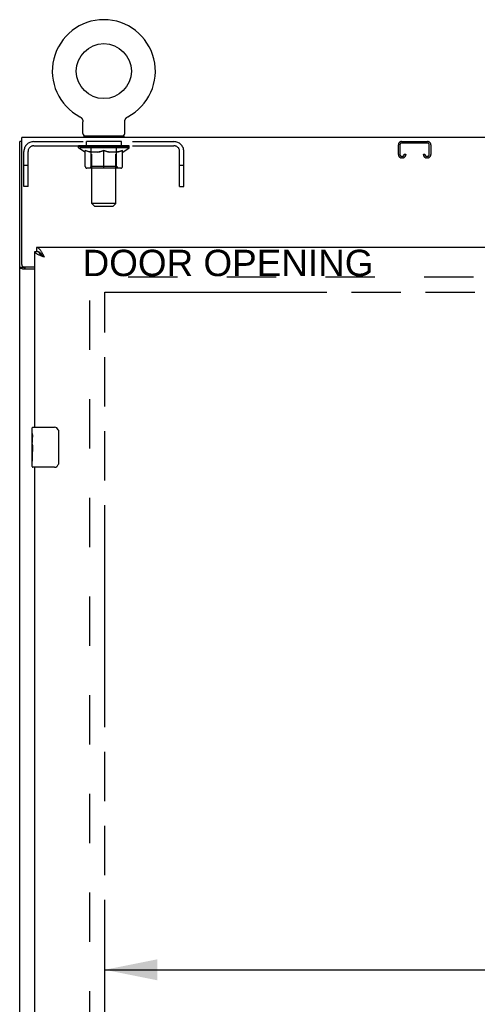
# Model space of a CAD drawing. Header units: inches. Extents: x 0 to 224, y 0 to 145.
# Tile 6 of 12: x 44 to 55, y 87 to 111. Entities that reach past the tile are written whole.
import ezdxf

# ---------------------------------------------------------------- set-up
doc = ezdxf.new("R2010")
doc.units = ezdxf.units.IN
doc.header["$LTSCALE"] = 12.342
doc.header["$MEASUREMENT"] = 0
doc.linetypes.add('HIDDEN', pattern=[0.2, 0.1, -0.1])
doc.linetypes.add('PHANTOM', pattern=[0.8, 0.45, -0.05, 0.1, -0.05, 0.1, -0.05])
doc.layers.get('0').update_dxf_attribs({"linetype": 'CONTINUOUS'})
for name, color, linetype in [('02___PRT_ALL_AXES', 7, 'CONTINUOUS'), ('AVAILABLE_DOOR_SPACE', 7, 'CONTINUOUS'), ('DEFAULT_2', 8, 'HIDDEN'), ('DIMENSIONS', 7, 'CONTINUOUS')]:
    doc.layers.add(name, color=color, linetype=linetype)
doc.styles.get("Standard").update_dxf_attribs({"font": 'arial.ttf'})
doc.dimstyles.new('DIMSTYLE_1', dxfattribs={"dimtxt": 0.99, "dimasz": 1.32, "dimexe": 0.09, "dimexo": 0.07, "dimgap": 0.0375, "dimtad": 0, "dimtih": 1, "dimtoh": 1, "dimzin": 4, "dimdsep": 46, "dimtxsty": 'Standard', "dimblk": '_FILLED', "dimblk1": '_FILLED', "dimblk2": '_FILLED', "dimcen": 0.09, "dimazin": 1, "dimtfac": 1, "dimtdec": 3, "dimtofl": 0, "dimtmove": 0, "dimatfit": 3, "dimldrblk": '_FILLED', "dimfxl": 1, "dimtolj": 1, "dimtzin": 4, "dimarcsym": 0})

# ---------------------------------------------------------------- blocks, each defined once
blk = doc.blocks.new('_FILLED')
at = {"color": 0, "linetype": 'ByBlock'}
blk.add_solid([(0, 0), (-1, 0.2), (-1, -0.2)], dxfattribs=at)
blk = doc.blocks.new('*D17')
at = {"layer": 'DIMENSIONS', "color": 2, "linetype": 'Continuous'}
for p, q in [((45.847, 87.657), (56.951, 87.657)), ((72.503, 87.657), (61.4, 87.657))]:
    blk.add_line(p, q, dxfattribs=at)
at = {"layer": 'DIMENSIONS', "color": 2, "linetype": 'Continuous', "xscale": 1.32, "yscale": 1.32, "zscale": 1.32, "rotation": 180}
blk.add_blockref('_FILLED', (45.847, 87.657), dxfattribs=at)
at = {"layer": 'DIMENSIONS', "color": 2, "linetype": 'Continuous', "xscale": 1.32, "yscale": 1.32, "zscale": 1.32}
blk.add_blockref('_FILLED', (72.503, 87.657), dxfattribs=at)
at = {"layer": 'DIMENSIONS', "color": 2, "linetype": 'Continuous', "insert": (59.175, 88.152), "char_height": 0.99, "width": 3.45948, "attachment_point": 2, "line_spacing_factor": 0.9}
blk.add_mtext('26.66', dxfattribs=at)
blk = doc.blocks.new('*D21')
at = {"layer": 'DIMENSIONS', "color": 2, "linetype": 'Continuous'}
for p, q in [((55.659, 104.606), (55.659, 75.471)), ((55.659, 44.356), (55.659, 72.006))]:
    blk.add_line(p, q, dxfattribs=at)
at = {"layer": 'DIMENSIONS', "color": 2, "linetype": 'Continuous', "xscale": 1.32, "yscale": 1.32, "zscale": 1.32}
for p, rotation in [((55.659, 104.606), 90), ((55.659, 44.356), 270)]:
    blk.add_blockref('_FILLED', p, dxfattribs=dict(at, rotation=rotation))
at = {"layer": 'DIMENSIONS', "color": 2, "linetype": 'Continuous', "insert": (55.659, 74.976), "char_height": 0.99, "width": 3.45948, "attachment_point": 2, "line_spacing_factor": 0.9}
blk.add_mtext('60.25\\Ptyp.', dxfattribs=at)

msp = doc.modelspace()

# ---------------------------------------------------------------- linework, layer by layer
at = {"color": 7, "linetype": 'Continuous'}
for p, q in [((45.227, 109), (45.226, 109)), ((45.226, 109), (45.231, 108.997)), ((45.228, 108.999), (45.23, 108.998)), ((45.231, 108.997), (45.236, 108.994)), ((45.235, 108.995), (45.24, 108.992)), ((45.24, 108.992), (45.244, 108.989)), ((45.244, 108.989), (45.248, 108.985)), ((45.248, 108.986), (45.252, 108.982)), ((45.252, 108.982), (45.256, 108.979)), ((45.256, 108.979), (45.26, 108.975)), ((45.26, 108.975), (45.264, 108.971)), ((45.264, 108.972), (45.267, 108.968)), ((45.267, 108.968), (45.271, 108.964)), ((45.271, 108.964), (45.274, 108.959)), ((45.274, 108.96), (45.277, 108.955)), ((45.277, 108.955), (45.28, 108.951)), ((45.28, 108.951), (45.283, 108.946)), ((45.283, 108.947), (45.285, 108.942)), ((45.285, 108.942), (45.288, 108.937)), ((45.288, 108.937), (45.29, 108.933)), ((45.29, 108.933), (45.292, 108.928)), ((45.292, 108.928), (45.294, 108.923)), ((45.294, 108.923), (45.296, 108.918)), ((45.296, 108.918), (45.297, 108.913)), ((45.297, 108.913), (45.299, 108.908)), ((45.299, 108.908), (45.3, 108.903)), ((45.3, 108.903), (45.301, 108.898)), ((45.301, 108.898), (45.302, 108.893)), ((46.349, 108.877), (46.35, 108.882)), ((46.349, 108.877), (46.35, 108.882)), ((46.349, 108.873), (46.349, 108.877)), ((46.35, 108.887), (46.351, 108.893)), ((46.35, 108.882), (46.35, 108.887)), ((46.351, 108.898), (46.352, 108.903)), ((46.351, 108.893), (46.351, 108.898)), ((46.352, 108.903), (46.354, 108.908)), ((46.354, 108.908), (46.355, 108.913)), ((46.355, 108.913), (46.357, 108.918)), ((46.357, 108.918), (46.358, 108.923)), ((46.358, 108.923), (46.36, 108.928)), ((46.36, 108.928), (46.362, 108.933)), ((46.362, 108.933), (46.365, 108.937)), ((46.367, 108.942), (46.37, 108.946)), ((46.37, 108.946), (46.373, 108.951)), ((46.372, 108.951), (46.375, 108.955)), ((46.375, 108.955), (46.379, 108.96)), ((46.378, 108.959), (46.382, 108.964)), ((46.382, 108.964), (46.385, 108.968)), ((46.385, 108.968), (46.389, 108.972)), ((46.389, 108.971), (46.392, 108.975)), ((46.392, 108.975), (46.396, 108.979)), ((46.396, 108.979), (46.4, 108.982)), ((46.4, 108.982), (46.404, 108.986)), ((46.404, 108.985), (46.408, 108.989)), ((46.408, 108.989), (46.413, 108.992)), ((46.412, 108.992), (46.417, 108.995)), ((46.417, 108.994), (46.421, 108.997)), ((46.417, 108.995), (46.418, 108.995)), ((46.421, 108.997), (46.426, 109)), ((46.423, 108.998), (46.425, 108.999)), ((45.303, 108.58), (45.303, 108.873)), ((46.349, 108.58), (46.349, 108.873)), ((45.326, 108.511), (45.326, 108.481)), ((46.326, 108.511), (45.326, 108.511)), ((46.326, 108.511), (46.326, 108.481)), ((43.774, 108.377), (43.722, 108.377)), ((44.139, 105.731), (44.139, 105.627)), ((44.097, 105.627), (44.139, 105.627)), ((44.207, 105.608), (44.198, 105.612)), ((43.826, 105.229), (43.722, 105.229)), ((43.826, 105.229), (43.826, 105.241)), ((44.037, 101.07), (44.037, 101.216)), ((44.052, 101.231), (44.592, 101.231)), ((44.692, 101.131), (44.692, 100.331)), ((44.037, 100.813), (44.037, 100.846)), ((44.037, 100.616), (44.037, 100.647)), ((44.037, 100.246), (44.037, 100.385)), ((44.592, 100.231), (44.052, 100.231))]:
    msp.add_line(p, q, dxfattribs=at)
at = {"color": 3, "linetype": 'Continuous'}
for p, q in [((43.774, 105.3), (43.774, 108.481)), ((103.67, 108.481), (43.774, 108.481)), ((43.722, 36.585), (43.722, 108.377)), ((73.628, 105.731), (44.139, 105.731)), ((44.097, 101.231), (44.097, 105.627)), ((44.097, 105.188), (43.792, 105.188)), ((43.834, 105.24), (44.097, 105.24)), ((44.097, 74.981), (44.097, 100.231))]:
    msp.add_line(p, q, dxfattribs=at)
at = {"color": 7, "linetype": 'Continuous'}
for points in [[(45.302, 108.893), (45.302, 108.887), (45.303, 108.882)], [(45.302, 108.887), (45.303, 108.882), (45.303, 108.877), (45.303, 108.873)], [(46.365, 108.937), (46.367, 108.942), (46.37, 108.947)], [(44.198, 105.612), (44.19, 105.616), (44.181, 105.619), (44.173, 105.622), (44.164, 105.624), (44.156, 105.626), (44.147, 105.627), (44.139, 105.627)], [(44.344, 105.484), (44.333, 105.492), (44.321, 105.499), (44.31, 105.506), (44.3, 105.513), (44.289, 105.52), (44.279, 105.527), (44.269, 105.534), (44.26, 105.541), (44.251, 105.549), (44.243, 105.556), (44.235, 105.563), (44.228, 105.57), (44.222, 105.577), (44.217, 105.584), (44.212, 105.591), (44.208, 105.598), (44.205, 105.606), (44.204, 105.609)], [(44.344, 105.484), (44.335, 105.494), (44.327, 105.503), (44.318, 105.512), (44.31, 105.521), (44.301, 105.53), (44.292, 105.539), (44.284, 105.547), (44.275, 105.556), (44.267, 105.564), (44.258, 105.571), (44.25, 105.578), (44.241, 105.585), (44.233, 105.592), (44.224, 105.598), (44.216, 105.603), (44.207, 105.608)], [(43.842, 105.214), (43.84, 105.215), (43.837, 105.216), (43.835, 105.218), (43.833, 105.219), (43.831, 105.22), (43.829, 105.222), (43.828, 105.223), (43.827, 105.225), (43.827, 105.226), (43.826, 105.228), (43.826, 105.229)], [(43.867, 105.188), (43.867, 105.19), (43.866, 105.192), (43.866, 105.194), (43.865, 105.196), (43.865, 105.198), (43.864, 105.199), (43.862, 105.201), (43.861, 105.202), (43.859, 105.204), (43.857, 105.205), (43.856, 105.207), (43.854, 105.208), (43.851, 105.209), (43.849, 105.21), (43.847, 105.212), (43.842, 105.214)], [(44.685, 101.167), (44.687, 101.161), (44.689, 101.156), (44.69, 101.15), (44.691, 101.143), (44.692, 101.137), (44.692, 101.131)], [(44.692, 100.331), (44.692, 100.325), (44.691, 100.318), (44.69, 100.312), (44.689, 100.306), (44.687, 100.3), (44.685, 100.295)]]:
    msp.add_lwpolyline(points, dxfattribs=at)
at = {"color": 3, "linetype": 'Continuous'}
for points in [[(44.267, 105.621), (44.258, 105.635), (44.25, 105.647), (44.241, 105.659), (44.233, 105.67), (44.224, 105.68), (44.216, 105.689), (44.207, 105.698), (44.198, 105.706), (44.19, 105.712), (44.181, 105.718), (44.173, 105.723), (44.164, 105.726), (44.156, 105.729), (44.147, 105.73), (44.139, 105.731)], [(44.207, 105.538), (44.194, 105.544), (44.181, 105.55), (44.169, 105.556), (44.158, 105.562), (44.148, 105.568), (44.139, 105.574), (44.13, 105.579), (44.123, 105.585), (44.116, 105.591), (44.11, 105.597), (44.106, 105.603), (44.102, 105.609), (44.099, 105.615), (44.098, 105.621), (44.097, 105.627)], [(44.344, 105.484), (44.328, 105.49), (44.312, 105.496), (44.296, 105.502), (44.28, 105.508), (44.264, 105.514), (44.249, 105.52), (44.235, 105.526), (44.22, 105.532), (44.207, 105.538)], [(44.344, 105.484), (44.335, 105.501), (44.327, 105.517), (44.318, 105.533), (44.31, 105.548), (44.301, 105.564), (44.292, 105.579), (44.284, 105.593), (44.275, 105.608), (44.267, 105.621)], [(43.792, 105.188), (43.79, 105.19), (43.788, 105.192), (43.785, 105.193), (43.781, 105.195), (43.778, 105.196), (43.774, 105.198), (43.77, 105.199), (43.766, 105.2), (43.762, 105.202), (43.758, 105.203), (43.754, 105.204), (43.75, 105.206), (43.746, 105.207), (43.743, 105.209), (43.74, 105.21), (43.737, 105.211), (43.734, 105.213), (43.731, 105.215), (43.729, 105.216), (43.727, 105.218), (43.726, 105.22), (43.724, 105.221), (43.723, 105.223), (43.723, 105.225), (43.722, 105.227), (43.722, 105.229)]]:
    msp.add_lwpolyline(points, dxfattribs=at)
at = {"color": 7, "linetype": 'Continuous'}
msp.add_circle((45.826, 110.139), 0.688, dxfattribs=at)
for centre, radius, start, end in [((45.826, 110.139), 1.288, 297.7005, 242.2995), ((45.372, 108.58), 0.069, 180, 270), ((46.28, 108.58), 0.069, 270, 360), ((44.052, 101.216), 0.015, 90, 180), ((44.592, 101.131), 0.1, 21.1999, 90), ((44.592, 100.331), 0.1, 270, 338.7946), ((44.052, 100.246), 0.015, 180, 270)]:
    msp.add_arc(centre, radius, start, end, dxfattribs=at)
at = {"color": 3, "linetype": 'Continuous'}
msp.add_arc((43.834, 105.3), 0.06, 180, 270, dxfattribs=at)
at = {"layer": '02___PRT_ALL_AXES', "color": 8, "linetype": 'HIDDEN'}
for p, q in [((45.389, 108.273), (45.389, 108.377)), ((46.264, 108.377), (45.389, 108.377)), ((46.264, 108.273), (45.389, 108.273)), ((46.264, 108.273), (46.264, 108.377))]:
    msp.add_line(p, q, dxfattribs=at)
at = {"layer": '02___PRT_ALL_AXES', "color": 7, "linetype": 'Continuous'}
for p, q in [((44.037, 101.07), (44.037, 101.216)), ((44.037, 100.813), (44.037, 101.069)), ((44.043, 101.014), (44.037, 101.014)), ((44.037, 100.846), (44.044, 100.846)), ((44.037, 100.246), (44.037, 100.81)), ((44.039, 100.783), (44.037, 100.783)), ((44.039, 100.785), (44.04, 100.763)), ((44.044, 100.846), (44.044, 100.982)), ((44.037, 100.652), (44.043, 100.652)), ((44.037, 100.616), (44.044, 100.616)), ((44.037, 100.553), (44.044, 100.553)), ((44.044, 100.385), (44.044, 100.616)), ((44.037, 100.385), (44.044, 100.385))]:
    msp.add_line(p, q, dxfattribs=at)
for points in [[(44.037, 101.07), (44.037, 101.067), (44.038, 101.062), (44.038, 101.057), (44.04, 101.043)], [(44.04, 101.043), (44.041, 101.036), (44.042, 101.028), (44.043, 101.019)], [(44.043, 101.019), (44.043, 101.01), (44.044, 101.001), (44.044, 100.992), (44.044, 100.982)], [(44.037, 100.813), (44.037, 100.804), (44.038, 100.795), (44.039, 100.785)], [(44.04, 100.763), (44.041, 100.752), (44.042, 100.74), (44.043, 100.727), (44.044, 100.715), (44.044, 100.702), (44.044, 100.689), (44.044, 100.676), (44.044, 100.663), (44.043, 100.651), (44.042, 100.639), (44.041, 100.627)]]:
    msp.add_lwpolyline(points, dxfattribs=at)
msp.add_ellipse((44.3, 100.647), major_axis=(0.263, 0), ratio=0.432808, start_param=3.141593, end_param=3.321581, dxfattribs=at)
at = {"layer": 'AVAILABLE_DOOR_SPACE', "color": 4, "linetype": 'PHANTOM'}
for p, q in [((45.847, 44.356), (45.847, 104.606)), ((45.847, 104.606), (72.503, 104.606))]:
    msp.add_line(p, q, dxfattribs=at)
at = {"layer": 'DEFAULT_2', "color": 8, "linetype": 'HIDDEN'}
for p, q in [((45.226, 109), (45.226, 109)), ((45.234, 108.995), (45.235, 108.995)), ((46.426, 109), (46.426, 109)), ((46.426, 109), (46.426, 109)), ((45.514, 108.511), (45.514, 108.481)), ((45.526, 106.83), (45.526, 108.476)), ((46.126, 106.83), (46.126, 108.476)), ((46.139, 108.511), (46.139, 108.481)), ((44.073, 108.377), (47.58, 108.377)), ((44.073, 108.273), (47.58, 108.273)), ((45.193, 108.224), (45.193, 108.271)), ((45.352, 108.113), (45.193, 108.224)), ((46.459, 108.224), (45.193, 108.224)), ((45.203, 108.264), (45.203, 108.271)), ((45.211, 108.261), (45.211, 108.264)), ((45.211, 108.261), (46.441, 108.261)), ((45.22, 108.261), (45.22, 108.264)), ((45.221, 108.261), (45.221, 108.264)), ((45.231, 108.264), (45.231, 108.271)), ((45.247, 108.261), (45.247, 108.264)), ((45.249, 108.261), (45.249, 108.264)), ((45.278, 108.264), (45.278, 108.271)), ((45.292, 108.261), (45.292, 108.264)), ((45.295, 108.261), (45.295, 108.264)), ((45.499, 108.264), (45.298, 108.264)), ((45.341, 108.264), (45.341, 108.271)), ((45.342, 108.261), (45.342, 108.264)), ((45.343, 108.261), (45.343, 108.264)), ((45.346, 108.261), (45.346, 108.264)), ((45.353, 108.261), (45.353, 108.264)), ((45.353, 108.261), (45.353, 108.264)), ((45.357, 108.261), (45.357, 108.264)), ((45.36, 108.261), (45.36, 108.265)), ((45.363, 107.75), (45.363, 108.156)), ((45.365, 108.261), (45.365, 108.264)), ((45.379, 108.261), (45.379, 108.264)), ((45.397, 108.261), (45.397, 108.267)), ((45.397, 108.261), (45.397, 108.264)), ((45.418, 108.261), (45.418, 108.264)), ((45.418, 108.261), (45.418, 108.264)), ((45.419, 108.264), (45.419, 108.271)), ((45.429, 108.261), (45.429, 108.264)), ((45.433, 108.261), (45.433, 108.264)), ((45.442, 108.261), (45.442, 108.264)), ((45.454, 108.261), (45.454, 108.268)), ((45.469, 108.261), (45.469, 108.264)), ((45.472, 108.261), (45.472, 108.264)), ((45.499, 108.261), (45.499, 108.264)), ((45.566, 108.264), (45.504, 108.264)), ((45.51, 108.264), (45.51, 108.271)), ((45.513, 107.752), (45.513, 108.221)), ((45.516, 108.261), (45.516, 108.264)), ((45.521, 108.261), (45.521, 108.264)), ((45.527, 108.261), (45.527, 108.269)), ((45.531, 108.261), (45.531, 108.264)), ((45.542, 108.261), (45.542, 108.264)), ((45.566, 108.261), (45.566, 108.264)), ((45.641, 108.264), (45.582, 108.264)), ((45.602, 108.261), (45.602, 108.264)), ((45.61, 108.264), (45.61, 108.271)), ((45.613, 108.261), (45.613, 108.264)), ((45.616, 108.261), (45.616, 108.27)), ((45.618, 108.261), (45.618, 108.264)), ((45.626, 108.261), (45.626, 108.264)), ((45.641, 108.261), (45.641, 108.264)), ((45.722, 108.264), (45.667, 108.264)), ((45.68, 108.261), (45.68, 108.264)), ((45.712, 108.264), (45.826, 108.271)), ((45.716, 108.264), (45.716, 108.271)), ((45.717, 108.271), (45.716, 108.271)), ((45.717, 108.264), (45.717, 108.271)), ((45.717, 108.261), (45.717, 108.264)), ((45.721, 108.261), (45.721, 108.265)), ((45.722, 108.261), (45.722, 108.264)), ((45.722, 108.261), (45.722, 108.264)), ((45.805, 108.264), (45.757, 108.264)), ((45.763, 108.261), (45.763, 108.264)), ((45.805, 108.261), (45.805, 108.264)), ((45.824, 108.264), (45.824, 108.264)), ((45.824, 108.261), (45.824, 108.264)), ((45.824, 108.261), (45.824, 108.264)), ((45.826, 108.264), (45.826, 108.271)), ((45.826, 107.713), (45.826, 108.156)), ((45.829, 108.261), (45.829, 108.264)), ((45.829, 108.261), (45.829, 108.264)), ((45.829, 108.264), (45.829, 108.264)), ((45.831, 108.264), (45.895, 108.264)), ((45.847, 108.261), (45.847, 108.264)), ((45.863, 108.264), (45.863, 108.269)), ((45.863, 108.269), (45.941, 108.264)), ((45.884, 108.264), (45.884, 108.267)), ((45.89, 108.261), (45.89, 108.264)), ((45.93, 108.261), (45.93, 108.264)), ((45.931, 108.261), (45.931, 108.264)), ((45.931, 108.264), (45.985, 108.264)), ((45.932, 108.261), (45.932, 108.265)), ((45.936, 108.264), (45.936, 108.271)), ((45.936, 108.264), (45.936, 108.271)), ((45.936, 108.271), (45.936, 108.271)), ((45.936, 108.261), (45.936, 108.264)), ((45.972, 108.261), (45.972, 108.264)), ((46.011, 108.261), (46.011, 108.264)), ((46.011, 108.264), (46.07, 108.264)), ((46.027, 108.261), (46.027, 108.264)), ((46.034, 108.261), (46.034, 108.264)), ((46.037, 108.261), (46.037, 108.27)), ((46.039, 108.261), (46.039, 108.264)), ((46.043, 108.264), (46.043, 108.271)), ((46.05, 108.261), (46.05, 108.264)), ((46.086, 108.261), (46.086, 108.264)), ((46.086, 108.264), (46.148, 108.264)), ((46.11, 108.261), (46.11, 108.264)), ((46.121, 108.261), (46.121, 108.264)), ((46.125, 108.261), (46.125, 108.269)), ((46.131, 108.261), (46.131, 108.264)), ((46.136, 108.261), (46.136, 108.264)), ((46.139, 107.752), (46.139, 108.221)), ((46.143, 108.264), (46.143, 108.271)), ((46.153, 108.261), (46.153, 108.264)), ((46.153, 108.264), (46.354, 108.264)), ((46.18, 108.261), (46.18, 108.264)), ((46.183, 108.261), (46.183, 108.264)), ((46.199, 108.261), (46.199, 108.268)), ((46.21, 108.261), (46.21, 108.264)), ((46.219, 108.261), (46.219, 108.264)), ((46.224, 108.261), (46.224, 108.264)), ((46.233, 108.264), (46.233, 108.271)), ((46.235, 108.261), (46.235, 108.264)), ((46.235, 108.261), (46.235, 108.264)), ((46.255, 108.261), (46.255, 108.267)), ((46.256, 108.261), (46.256, 108.264)), ((46.274, 108.261), (46.274, 108.264)), ((46.288, 108.261), (46.288, 108.264)), ((46.29, 107.75), (46.29, 108.156)), ((46.292, 108.261), (46.292, 108.265)), ((46.296, 108.261), (46.296, 108.264)), ((46.299, 108.261), (46.299, 108.264)), ((46.299, 108.261), (46.299, 108.264)), ((46.3, 108.113), (46.459, 108.224)), ((46.306, 108.261), (46.306, 108.264)), ((46.309, 108.261), (46.309, 108.264)), ((46.31, 108.261), (46.31, 108.264)), ((46.311, 108.264), (46.311, 108.271)), ((46.357, 108.261), (46.357, 108.264)), ((46.36, 108.261), (46.36, 108.264)), ((46.375, 108.264), (46.375, 108.271)), ((46.403, 108.261), (46.403, 108.264)), ((46.405, 108.261), (46.405, 108.264)), ((46.421, 108.264), (46.421, 108.271)), ((46.431, 108.261), (46.431, 108.264)), ((46.432, 108.261), (46.432, 108.264)), ((46.441, 108.261), (46.441, 108.264)), ((46.45, 108.264), (46.45, 108.271)), ((46.459, 108.224), (46.459, 108.271)), ((53.191, 108.051), (53.191, 108.297)), ((53.231, 108.297), (53.231, 108.051)), ((53.271, 108.377), (53.923, 108.377)), ((53.923, 108.337), (53.271, 108.337)), ((53.963, 108.051), (53.963, 108.297)), ((54.003, 108.297), (54.003, 108.051)), ((43.826, 107.252), (43.826, 108.13)), ((43.93, 107.252), (43.93, 108.13)), ((45.352, 108.113), (45.363, 108.113)), ((45.685, 108.113), (45.505, 108.113)), ((46.147, 108.113), (45.967, 108.113)), ((46.29, 108.113), (46.3, 108.113)), ((47.722, 107.252), (47.722, 108.13)), ((47.826, 107.252), (47.826, 108.13)), ((53.271, 108.011), (53.298, 108.011)), ((53.298, 107.971), (53.271, 107.971)), ((53.338, 108.051), (53.338, 108.064)), ((53.338, 108.064), (53.378, 108.064)), ((53.378, 108.064), (53.378, 108.051)), ((53.816, 108.051), (53.816, 108.064)), ((53.816, 108.064), (53.856, 108.064)), ((53.856, 108.064), (53.856, 108.051)), ((53.896, 108.011), (53.923, 108.011)), ((53.923, 107.971), (53.896, 107.971)), ((43.93, 107.782), (43.826, 107.782)), ((46.253, 107.713), (45.4, 107.713)), ((45.513, 107.752), (45.474, 107.713)), ((46.139, 107.752), (45.513, 107.752)), ((46.139, 107.752), (46.179, 107.713)), ((47.826, 107.782), (47.722, 107.782)), ((43.93, 107.252), (43.826, 107.252)), ((47.722, 107.252), (47.826, 107.252)), ((45.595, 106.761), (45.526, 106.83)), ((46.126, 106.83), (45.526, 106.83)), ((45.595, 106.761), (46.057, 106.761)), ((46.057, 106.761), (46.126, 106.83)), ((45.472, 43.929), (45.472, 105.033)), ((101.972, 104.981), (45.472, 104.981))]:
    msp.add_line(p, q, dxfattribs=at)
for points in [[(45.363, 108.156), (45.389, 108.146), (45.414, 108.137), (45.439, 108.129), (45.464, 108.123), (45.488, 108.117), (45.513, 108.113)], [(45.505, 108.113), (45.482, 108.117), (45.458, 108.123), (45.435, 108.13), (45.411, 108.137), (45.387, 108.146), (45.363, 108.155)], [(45.675, 108.113), (45.7, 108.117), (45.725, 108.123), (45.75, 108.13), (45.775, 108.138), (45.8, 108.146), (45.826, 108.156)], [(45.826, 108.155), (45.802, 108.145), (45.778, 108.137), (45.754, 108.129), (45.731, 108.123), (45.708, 108.117), (45.685, 108.113)], [(45.826, 108.156), (45.852, 108.146), (45.878, 108.137), (45.903, 108.13), (45.928, 108.123), (45.953, 108.117), (45.977, 108.113)], [(45.967, 108.113), (45.944, 108.117), (45.921, 108.123), (45.898, 108.129), (45.874, 108.137), (45.85, 108.145), (45.826, 108.155)], [(46.14, 108.113), (46.164, 108.117), (46.189, 108.123), (46.214, 108.13), (46.239, 108.137), (46.264, 108.146), (46.29, 108.156)], [(46.29, 108.155), (46.265, 108.146), (46.241, 108.137), (46.217, 108.129), (46.194, 108.123), (46.171, 108.117), (46.147, 108.113)]]:
    msp.add_lwpolyline(points, dxfattribs=at)
for centre, radius, start, end in [((45.492, 108.476), 0.0345, 0, 90), ((46.161, 108.476), 0.0345, 90, 180), ((44.073, 108.13), 0.246, 90, 180), ((44.073, 108.13), 0.142, 90, 180), ((45.474, 108.221), 0.0398, 0, 90), ((46.179, 108.221), 0.0398, 90, 180), ((47.58, 108.13), 0.246, 0, 90), ((47.58, 108.13), 0.142, 0, 90), ((53.271, 108.297), 0.08, 90, 180), ((53.271, 108.297), 0.04, 90, 180), ((53.923, 108.297), 0.08, 0, 90), ((53.923, 108.297), 0.04, 0, 90), ((53.271, 108.051), 0.08, 180, 270), ((53.271, 108.051), 0.04, 180, 270), ((53.298, 108.051), 0.08, 270, 360), ((53.298, 108.051), 0.04, 270, 360), ((53.896, 108.051), 0.08, 180, 270), ((53.896, 108.051), 0.04, 180, 270), ((53.923, 108.051), 0.08, 270, 360), ((53.923, 108.051), 0.04, 270, 360), ((45.4, 107.75), 0.0371, 180, 270), ((46.253, 107.75), 0.0371, 270, 360)]:
    msp.add_arc(centre, radius, start, end, dxfattribs=at)
for centre, major_axis, ratio, start_param, end_param in [((45.826, 108.271), (0.633, 0.007), 0.05963, 2.96643, 3.140963), ((45.173, 108.259), (0.198, 0), 0.060556, 0.430652, 1.470503), ((45.826, 108.271), (0.633, 0), 0.060556, -3.141593, -2.96706), ((45.173, 108.252), (0.198, 0.002), 0.05963, 1.376596, 1.469874), ((45.826, 108.271), (0.633, 0.013), 0.05688, 2.791345, 2.965878), ((45.149, 108.259), (0.198, 0.002), 0.05963, 0.25549, 1.295341), ((45.217, 108.259), (0.198, -0.002), 0.05963, 0.605815, 1.645666), ((45.826, 108.271), (0.633, -0.007), 0.05963, -2.96643, -2.791898), ((45.217, 108.252), (0.198, 0), 0.060556, 1.551758, 1.645036), ((45.149, 108.252), (0.198, 0.004), 0.05688, 1.20151, 1.294789), ((45.218, 108.255), (0.164, 0.002), 0.05963, 1.065228, 1.614276), ((45.199, 108.255), (0.164, 0.003), 0.05688, 0.890143, 1.43919), ((45.257, 108.255), (0.164, 0), 0.060556, 1.240391, 1.789438), ((45.826, 108.271), (0.633, 0.019), 0.052395, 2.616403, 2.790936), ((45.145, 108.259), (0.198, 0.004), 0.05688, 0.080405, 1.120256), ((45.28, 108.259), (0.198, -0.004), 0.05688, 0.7809, 1.820751), ((45.826, 108.271), (0.633, -0.013), 0.05688, -2.791345, -2.616812), ((45.28, 108.252), (0.198, -0.002), 0.05963, 1.72692, 1.820198), ((45.145, 108.252), (0.198, 0.006), 0.052395, 1.026568, 1.119847), ((45.198, 108.255), (0.164, 0.005), 0.052395, 0.715201, 1.264248), ((45.312, 108.255), (0.164, -0.002), 0.05963, 1.415553, 1.9646), ((45.826, 108.271), (0.633, 0.025), 0.046319, 2.441654, 2.616187), ((45.359, 108.259), (0.198, -0.006), 0.052395, 0.955842, 1.995693), ((45.162, 108.259), (0.198, 0.006), 0.052395, -0.094537, 0.945314), ((45.826, 108.271), (0.633, -0.019), 0.052395, -2.616403, -2.44187), ((45.359, 108.252), (0.198, -0.004), 0.05688, 1.902006, 1.995284), ((45.162, 108.252), (0.198, 0.008), 0.046319, 0.851819, 0.945098), ((45.216, 108.255), (0.164, 0.006), 0.046319, 0.540452, 1.089499), ((45.383, 108.255), (0.164, -0.003), 0.05688, 1.590638, 2.139686), ((45.826, 108.271), (0.633, 0.029), 0.038841, 2.267123, 2.441656), ((45.453, 108.259), (0.198, -0.008), 0.046319, 1.130591, 2.170442), ((45.199, 108.259), (0.198, 0.008), 0.046319, -0.269286, 0.770565), ((45.826, 108.271), (0.633, -0.025), 0.046319, -2.441654, -2.267121), ((45.453, 108.252), (0.198, -0.006), 0.052395, 2.076947, 2.170226), ((45.199, 108.252), (0.198, 0.009), 0.038841, 0.677289, 0.770567), ((45.253, 108.255), (0.164, 0.008), 0.038841, 0.365921, 0.914969), ((45.468, 108.255), (0.164, -0.005), 0.052395, 1.76558, 2.314627), ((45.826, 108.271), (0.633, 0.033), 0.030195, 2.09281, 2.267343), ((45.557, 108.259), (0.198, -0.009), 0.038841, 1.305122, 2.344973), ((45.255, 108.259), (0.198, 0.009), 0.038841, -0.443817, 0.596034), ((45.826, 108.271), (0.633, -0.029), 0.038841, -2.267123, -2.092591), ((45.557, 108.252), (0.198, -0.008), 0.046319, 2.251696, 2.344975), ((45.255, 108.252), (0.198, 0.01), 0.030195, 0.502975, 0.596254), ((45.308, 108.255), (0.164, 0.009), 0.030195, 0.191608, 0.740655), ((45.563, 108.255), (0.164, -0.006), 0.046319, 1.940329, 2.489376), ((45.329, 108.259), (0.198, 0.01), 0.030195, -0.61813, 0.421721), ((45.826, 108.271), (0.633, 0.036), 0.020645, 1.918687, 2.09322), ((45.67, 108.259), (0.198, -0.01), 0.030195, 1.479435, 2.519286), ((45.826, 108.271), (0.633, -0.033), 0.030195, -2.09281, -1.918277), ((45.67, 108.252), (0.198, -0.009), 0.038841, 2.426227, 2.519505), ((45.329, 108.252), (0.198, 0.011), 0.020645, 0.328852, 0.422131), ((45.378, 108.255), (0.164, 0.009), 0.020645, 0.017485, 0.566532), ((45.667, 108.255), (0.164, -0.008), 0.038841, 2.11486, 2.663907), ((45.418, 108.259), (0.198, 0.011), 0.020645, -0.792253, 0.247598), ((45.826, 108.271), (0.633, 0.038), 0.010478, 1.744704, 1.919237), ((45.788, 108.259), (0.198, -0.011), 0.020645, 1.653558, 2.693409), ((45.826, 108.271), (0.633, -0.036), 0.020645, -1.918687, -1.744154), ((45.788, 108.252), (0.198, -0.01), 0.030195, 2.60054, 2.693819), ((45.418, 108.252), (0.198, 0.012), 0.010478, 0.154869, 0.248148), ((45.462, 108.255), (0.164, 0.01), 0.010478, 6.126688, 6.675735), ((45.775, 108.255), (0.164, -0.009), 0.030195, 2.289173, 2.83822), ((45.519, 108.259), (0.198, 0.012), 0.010478, -0.966236, -0.000846), ((45.907, 108.259), (0.198, -0.012), 0.010478, 1.827541, 2.867392), ((45.826, 108.271), (0.633, -0.038), 0.010478, -1.744704, -1.563007), ((45.907, 108.252), (0.198, -0.011), 0.020645, 2.774664, 2.867942), ((45.885, 108.255), (0.164, -0.009), 0.020645, 2.463296, 3.012344), ((45.745, 108.259), (0.198, 0.012), 0.010478, 0.274201, 1.314052), ((45.659, 108.255), (0.164, 0.01), 0.010478, -0.000483, 0.504314), ((45.629, 108.252), (0.198, 0.012), 0.010478, 0.099668, 0.192946), ((45.826, 108.271), (0.633, 0.038), 0.010478, -1.571421, -1.396888), ((45.993, 108.255), (0.164, -0.01), 0.010478, 2.637279, 3.14189), ((46.023, 108.252), (0.198, -0.012), 0.010478, 2.74231, 2.948646), ((45.864, 108.259), (0.198, 0.011), 0.020645, 0.448184, 1.488034), ((45.767, 108.255), (0.164, 0.009), 0.020645, 0.129249, 0.678296), ((45.745, 108.252), (0.198, 0.011), 0.020645, 0.273651, 0.366929), ((45.826, 108.271), (0.633, 0.036), 0.020645, -1.397439, -1.222906), ((46.134, 108.259), (0.198, -0.012), 0.010478, -3.140747, -2.175357), ((45.826, 108.271), (0.633, -0.038), 0.010478, 1.222355, 1.396888), ((45.982, 108.259), (0.198, 0.01), 0.030195, 0.622307, 1.662158), ((45.877, 108.255), (0.164, 0.009), 0.030195, 0.303372, 0.852419), ((46.191, 108.255), (0.164, -0.01), 0.010478, 2.749043, 3.29809), ((46.235, 108.259), (0.198, -0.011), 0.020645, 2.893995, 3.933846), ((45.864, 108.252), (0.198, 0.01), 0.030195, 0.447774, 0.541052), ((46.235, 108.252), (0.198, -0.012), 0.010478, 2.893445, 2.986723), ((45.826, 108.271), (0.633, 0.033), 0.030195, -1.223315, -1.048783), ((45.826, 108.271), (0.633, -0.036), 0.020645, 1.048373, 1.222906), ((46.095, 108.259), (0.198, 0.009), 0.038841, 0.79662, 1.836471), ((45.986, 108.255), (0.164, 0.008), 0.038841, 0.477686, 1.026733), ((46.275, 108.255), (0.164, -0.009), 0.020645, 2.57506, 3.124108), ((46.323, 108.259), (0.198, -0.01), 0.030195, 2.719872, 3.759723), ((46.2, 108.259), (0.198, 0.008), 0.046319, 0.971151, 2.011002), ((45.982, 108.252), (0.198, 0.009), 0.038841, 0.622087, 0.715366), ((46.323, 108.252), (0.198, -0.011), 0.020645, 2.719462, 2.812741), ((45.826, 108.271), (0.633, 0.029), 0.038841, -1.049002, -0.874469), ((45.826, 108.271), (0.633, -0.033), 0.030195, 0.87425, 1.048783), ((46.089, 108.255), (0.164, 0.006), 0.046319, 0.652216, 1.201263), ((46.293, 108.259), (0.198, 0.006), 0.052395, 1.1459, 2.185751), ((46.345, 108.255), (0.164, -0.009), 0.030195, 2.400937, 2.949985), ((46.397, 108.259), (0.198, -0.009), 0.038841, 2.545558, 3.585409), ((46.185, 108.255), (0.164, 0.005), 0.052395, 0.826965, 1.376012), ((46.095, 108.252), (0.198, 0.008), 0.046319, 0.796618, 0.889896), ((46.397, 108.252), (0.198, -0.01), 0.030195, 2.545339, 2.638617), ((46.372, 108.259), (0.198, 0.004), 0.05688, 1.320842, 2.360692), ((45.826, 108.271), (0.633, 0.025), 0.046319, -0.874471, -0.699939), ((45.826, 108.271), (0.633, -0.029), 0.038841, 0.699936, 0.874469), ((46.453, 108.259), (0.198, -0.008), 0.046319, 2.371028, 3.410879), ((46.399, 108.255), (0.164, -0.008), 0.038841, 2.226624, 2.775671), ((46.435, 108.259), (0.198, 0.002), 0.05963, 1.495927, 2.535778), ((46.269, 108.255), (0.164, 0.003), 0.05688, 1.001907, 1.550954), ((46.49, 108.259), (0.198, -0.006), 0.052395, 2.196279, 3.23613), ((46.436, 108.255), (0.164, -0.006), 0.046319, 2.052093, 2.601141), ((46.2, 108.252), (0.198, 0.006), 0.052395, 0.971367, 1.064645), ((46.479, 108.259), (0.198, 0), 0.060556, 1.671089, 2.71094), ((46.453, 108.252), (0.198, -0.009), 0.038841, 2.371026, 2.464304), ((46.507, 108.259), (0.198, -0.004), 0.05688, 2.021337, 3.061188), ((45.826, 108.271), (0.633, 0.019), 0.052395, -0.699723, -0.52519), ((45.826, 108.271), (0.633, -0.025), 0.046319, 0.525406, 0.699939), ((46.504, 108.259), (0.198, -0.002), 0.05963, 1.846251, 2.886102), ((46.34, 108.255), (0.164, 0.002), 0.05963, 1.176993, 1.72604), ((46.454, 108.255), (0.164, -0.005), 0.052395, 1.877344, 2.426392), ((46.396, 108.255), (0.164, 0), 0.060556, 1.352155, 1.901202), ((46.454, 108.255), (0.164, -0.003), 0.05688, 1.702402, 2.25145), ((46.434, 108.255), (0.164, -0.002), 0.05963, 1.527317, 2.076364), ((46.293, 108.252), (0.198, 0.004), 0.05688, 1.146309, 1.239587), ((46.49, 108.252), (0.198, -0.008), 0.046319, 2.196495, 2.289773), ((45.826, 108.271), (0.633, 0.013), 0.05688, -0.524781, -0.350248), ((45.826, 108.271), (0.633, -0.019), 0.052395, 0.350657, 0.52519), ((46.372, 108.252), (0.198, 0.002), 0.05963, 1.321394, 1.414673), ((46.507, 108.252), (0.198, -0.006), 0.052395, 2.021746, 2.115024), ((45.826, 108.271), (0.633, 0.007), 0.05963, -0.349695, -0.175162), ((45.826, 108.271), (0.633, -0.013), 0.05688, 0.175715, 0.350248), ((46.435, 108.252), (0.198, 0), 0.060556, 1.496556, 1.589835), ((46.504, 108.252), (0.198, -0.004), 0.05688, 1.846804, 1.940083), ((46.479, 108.252), (0.198, -0.002), 0.05963, 1.671719, 1.764997), ((45.826, 108.271), (0.633, 0), 0.060556, -0.174533, 0), ((45.826, 108.271), (0.633, -0.007), 0.05963, 0.000629, 0.175162)]:
    msp.add_ellipse(centre, major_axis=major_axis, ratio=ratio, start_param=start_param, end_param=end_param, dxfattribs=at)

# ---------------------------------------------------------------- texts
at = {"layer": 'DIMENSIONS', "color": 2, "linetype": 'Continuous', "insert": (48.932, 105.671), "char_height": 0.66, "width": 7.26245, "attachment_point": 2, "line_spacing_factor": 0.9}
msp.add_mtext('DOOR OPENING', dxfattribs=at)

# ---------------------------------------------------------------- dimensions: what is measured, and where the dimension line sits
at = {"layer": 'DIMENSIONS', "color": 2, "linetype": 'Continuous'}
dim = msp.add_linear_dim(base=(72.503, 87.657), p1=(45.847, 104.606), p2=(72.503, 104.606), dimstyle='DIMSTYLE_1', dxfattribs=at)
dim.commit()
dim.dimension.update_dxf_attribs({"geometry": '*D17', "text_midpoint": (59.162, 87.652), "dimtype": 160})
dim = msp.add_linear_dim(base=(55.659, 44.356), p1=(72.503, 104.606), p2=(72.503, 44.356), angle=270, text='<>\\Ptyp.', dimstyle='DIMSTYLE_1', dxfattribs=at)
dim.commit()
dim.dimension.update_dxf_attribs({"geometry": '*D21', "text_midpoint": (55.659, 73.738), "dimtype": 160})

doc.saveas('drawing.dxf')
